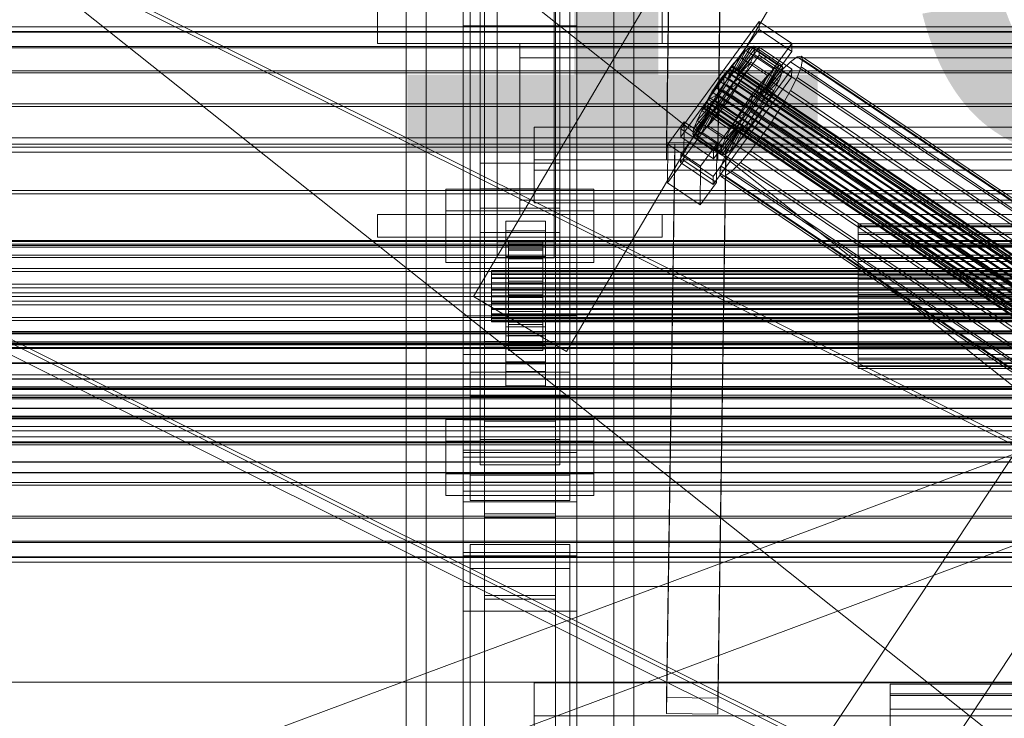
# Model space of a CAD drawing. Header units: millimetres. Extents: x -2233 to 65662, y -50530 to 6847.
# Tile 36 of 256: x -606 to -260, y -35399 to -35154. Entities that reach past the tile are written whole.
import ezdxf

# ---------------------------------------------------------------- set-up
doc = ezdxf.new("R2010")
doc.units = ezdxf.units.MM
for name, color, linetype, lineweight in [('COTAS_O', 1, 'Continuous', 0), ('frontal_briquetadora', 7, 'Continuous', 0), ('frontal_C01', 7, 'Continuous', 0), ('frontal_C02', 7, 'Continuous', 0), ('frontal_C03', 7, 'Continuous', 0), ('frontal_secador', 7, 'Continuous', 0)]:
    doc.layers.add(name, color=color, linetype=linetype, lineweight=lineweight)
doc.dimstyles.new('R19_100', dxfattribs={"dimtxt": 250, "dimasz": 150, "dimexe": 150, "dimexo": 80, "dimgap": 100, "dimtad": 1, "dimtih": 1, "dimtoh": 1, "dimdsep": 46, "dimcen": 0.09, "dimadec": 0, "dimazin": 0, "dimtfac": 1, "dimtdec": 4, "dimtofl": 0, "dimtmove": 0, "dimatfit": 3, "dimfxl": 1, "dimtolj": 1, "dimtzin": 0, "dimarcsym": 0})

# ---------------------------------------------------------------- blocks, each defined once
blk = doc.blocks.new('DIM_R32_41')
at = {"layer": 'COTAS_O'}
for p, q in [((-1850, -34800), (-1850, -35500)), ((-150, -34800), (-150, -35500)), ((-1850, -35500), (-1700, -35455)), ((-150, -35500), (-300, -35455)), ((-150, -35500), (-1850, -35500)), ((-1850, -35500), (-1700, -35545)), ((-150, -35500), (-300, -35545))]:
    blk.add_line(p, q, dxfattribs=at)
blk.add_text('1700 O', height=250, rotation=180, dxfattribs=at).set_placement((-1000, -35600))
blk = doc.blocks.new('DIM_R32_45')
at = {"layer": 'COTAS_O'}
for p, q in [((-1480, -35300), (-1330, -35255)), ((490, -35300), (340, -35255)), ((-1480, -36000), (-1480, -35300)), ((-1480, -35300), (490, -35300)), ((-1480, -35300), (-1330, -35345)), ((490, -35300), (340, -35345)), ((490, -36000), (490, -35300))]:
    blk.add_line(p, q, dxfattribs=at)
blk.add_text('1970 O', height=250, dxfattribs=at).set_placement((-495, -35200))
blk = doc.blocks.new('DIM_R32_47')
at = {"layer": 'COTAS_O'}
for p, q in [((-1400, -35300), (-1250, -35255)), ((1400, -35300), (1250, -35255)), ((-1400, -36000), (-1400, -35300)), ((-1400, -35300), (1400, -35300)), ((-1400, -35300), (-1250, -35345)), ((1400, -35300), (1250, -35345)), ((1400, -36000), (1400, -35300))]:
    blk.add_line(p, q, dxfattribs=at)
blk.add_text('2800 O', height=250, dxfattribs=at).set_placement((0, -35200))

msp = doc.modelspace()

# ---------------------------------------------------------------- linework, layer by layer
at = {"layer": 'frontal_briquetadora'}
for p, q in [((-674.804, -34950), (340, -35756.525)), ((-720.639, -35041.307), (340, -35884.261))]:
    msp.add_line(p, q, dxfattribs=at)
at = {"layer": 'frontal_C01'}
for p, q in [((-470, -35975), (-470, -34524.223)), ((-463, -35975), (-463, -34524.223)), ((-397, -35975), (-397, -34524.223)), ((-390, -35975), (-390, -34524.223)), ((-442.5, -35268.482), (-442.5, -34651.569)), ((-417.5, -34651.569), (-417.5, -35268.482)), ((-442.5, -35294.468), (-442.5, -34677.555)), ((-417.5, -35294.468), (-417.5, -34677.555)), ((-450, -35257.491), (-450, -34918.787)), ((-410, -34918.787), (-410, -35257.491)), ((-450, -35305.458), (-450, -34966.754)), ((-410, -35305.458), (-410, -34966.754)), ((-450, -35322.784), (-450, -34984.079)), ((-410, -34984.079), (-410, -35322.784)), ((-447.5, -35277.241), (-447.5, -34999.032)), ((-412.5, -34999.032), (-412.5, -35277.241)), ((-447.5, -35285.709), (-447.5, -35007.5)), ((-412.5, -35285.709), (-412.5, -35007.5)), ((-450, -35361.158), (-450, -35022.453)), ((-410, -35361.158), (-410, -35022.453)), ((-438, -35231.495), (-438, -35083.534)), ((-418, -35083.534), (-418, -35231.495)), ((-438, -35089.179), (-438, -35237.141)), ((-418, -35237.141), (-418, -35089.179)), ((-480, -35161.857), (-480, -35120.436)), ((-380, -35120.436), (-380, -35161.857)), ((-444, -35219.706), (-444, -35123.877)), ((-416, -35123.877), (-416, -35219.706)), ((-444, -35132.345), (-444, -35228.173)), ((-416, -35228.173), (-416, -35132.345)), ((-480, -35149.857), (-480, -35161.857)), ((-380, -35161.857), (-380, -35149.857)), ((-373.501, -35191.83), (-345.969, -35154.119)), ((-345.981, -35156.942), (-345.969, -35154.119)), ((-345.969, -35154.119), (-334.501, -35161.827)), ((-345.981, -35156.942), (-373.513, -35194.653)), ((-334.513, -35164.649), (-345.981, -35156.942)), ((-480, -35161.857), (-380, -35161.857)), ((-430, -35161.857), (-430, -35166.857)), ((430, -35161.857), (-430, -35161.857)), ((-334.501, -35161.827), (-362.033, -35199.538)), ((-334.501, -35161.827), (-334.513, -35164.649)), ((-346.02, -35165.974), (-373.551, -35203.685)), ((-373.539, -35200.863), (-346.008, -35163.151)), ((-362.045, -35202.36), (-334.513, -35164.649)), ((-354.71, -35171.871), (-350.645, -35164.32)), ((-353.892, -35171.273), (-348.918, -35163.058)), ((-353.384, -35172.495), (-347.847, -35165.636)), ((-353.378, -35171.18), (-347.835, -35162.86)), ((-353.205, -35171.596), (-347.47, -35163.74)), ((-350.645, -35164.32), (-352.899, -35166.559)), ((-348.918, -35163.058), (-350.645, -35164.32)), ((-350.645, -35164.32), (-340.816, -35170.926)), ((-348.941, -35168.421), (-347.847, -35165.636)), ((-347.835, -35162.86), (-348.918, -35163.058)), ((-348.918, -35163.058), (-339.088, -35169.664)), ((-347.847, -35165.636), (-347.47, -35163.74)), ((-347.847, -35165.636), (-338.017, -35172.243)), ((-347.835, -35162.86), (-338.005, -35169.467)), ((-347.47, -35163.74), (-347.835, -35162.86)), ((-347.47, -35163.74), (-337.64, -35170.346)), ((-346.02, -35165.974), (-346.008, -35163.151)), ((-334.551, -35173.681), (-346.02, -35165.974)), ((-346.008, -35163.151), (-334.539, -35170.859)), ((430, -35166.857), (-430, -35166.857)), ((-430, -35166.857), (-430, -35216.857)), ((-355.525, -35169.623), (-358.345, -35173.304)), ((-357.021, -35174.383), (-355.525, -35169.623)), ((-355.777, -35172.932), (-352.899, -35166.559)), ((-352.899, -35166.559), (-355.525, -35169.623)), ((-355.525, -35169.623), (-345.695, -35176.23)), ((-353.902, -35173.814), (-348.941, -35168.421)), ((-352.899, -35166.559), (-343.069, -35173.165)), ((-350.678, -35171.904), (-348.941, -35168.421)), ((-348.941, -35168.421), (-339.111, -35175.027)), ((-339.088, -35169.664), (-344.062, -35177.88)), ((-338.005, -35169.467), (-343.549, -35177.786)), ((-340.816, -35170.926), (-339.088, -35169.664)), ((-339.088, -35169.664), (-338.005, -35169.467)), ((-338.005, -35169.467), (-337.64, -35170.346)), ((-334.938, -35168.295), (-337.95, -35171.289)), ((-332.629, -35166.609), (-334.938, -35168.295)), ((-334.938, -35168.295), (-150.629, -35292.165)), ((-331.181, -35166.344), (-332.629, -35166.609)), ((-332.629, -35166.609), (-148.32, -35290.478)), ((-331.197, -35170.055), (-330.692, -35167.52)), ((-330.692, -35167.52), (-331.181, -35166.344)), ((-331.181, -35166.344), (-146.872, -35290.214)), ((-330.692, -35167.52), (-146.383, -35291.389)), ((-334.539, -35170.859), (-362.071, -35208.57)), ((-357.415, -35171.831), (-358.659, -35173.282)), ((-356.348, -35170.77), (-357.415, -35171.831)), ((-357.415, -35171.831), (-143.617, -35315.519)), ((-357.021, -35174.383), (-355.777, -35172.932)), ((-356.363, -35174.362), (-355.541, -35172.713)), ((-355.53, -35170.172), (-356.348, -35170.77)), ((-356.348, -35170.77), (-142.549, -35314.458)), ((-355.777, -35172.932), (-354.71, -35171.871)), ((-345.947, -35179.538), (-355.777, -35172.932)), ((-355.541, -35172.713), (-355.022, -35171.393)), ((-355.541, -35172.713), (-141.742, -35316.401)), ((-355.017, -35170.079), (-355.53, -35170.172)), ((-355.53, -35170.172), (-141.731, -35313.861)), ((-355.022, -35171.393), (-354.844, -35170.495)), ((-355.022, -35171.393), (-141.224, -35315.082)), ((-354.844, -35170.495), (-355.017, -35170.079)), ((-355.017, -35170.079), (-141.218, -35313.767)), ((-354.844, -35170.495), (-141.045, -35314.183)), ((-354.725, -35175.463), (-350.678, -35171.904)), ((-354.71, -35171.871), (-353.892, -35171.273)), ((-344.88, -35178.477), (-354.71, -35171.871)), ((-353.384, -35172.495), (-353.902, -35173.814)), ((-353.892, -35171.273), (-353.378, -35171.18)), ((-344.062, -35177.88), (-353.892, -35171.273)), ((-353.205, -35171.596), (-353.384, -35172.495)), ((-343.554, -35179.101), (-353.384, -35172.495)), ((-343.549, -35177.786), (-353.378, -35171.18)), ((-353.378, -35171.18), (-353.205, -35171.596)), ((-343.376, -35178.203), (-353.205, -35171.596)), ((-352.938, -35175.848), (-350.678, -35171.904)), ((-350.678, -35171.904), (-340.848, -35178.51)), ((-340.816, -35170.926), (-344.88, -35178.477)), ((-338.017, -35172.243), (-343.554, -35179.101)), ((-337.64, -35170.346), (-343.376, -35178.203)), ((-343.069, -35173.165), (-340.816, -35170.926)), ((-337.95, -35171.289), (-341.461, -35175.386)), ((-338.017, -35172.243), (-339.111, -35175.027)), ((-337.64, -35170.346), (-338.017, -35172.243)), ((-337.95, -35171.289), (-153.641, -35295.158)), ((-334.539, -35170.859), (-334.551, -35173.681)), ((-332.659, -35173.778), (-331.197, -35170.055)), ((-331.197, -35170.055), (-146.887, -35293.925)), ((-362.083, -35211.393), (-334.551, -35173.681)), ((-359.995, -35175.026), (-361.332, -35176.942)), ((-358.345, -35173.304), (-361.166, -35177.35)), ((-358.659, -35173.282), (-359.995, -35175.026)), ((-146.196, -35318.714), (-359.995, -35175.026)), ((-359.693, -35178.043), (-358.357, -35176.127)), ((-358.68, -35178.19), (-357.434, -35176.23)), ((-358.659, -35173.282), (-144.861, -35316.971)), ((-358.345, -35173.304), (-358.357, -35176.127)), ((-358.357, -35176.127), (-357.021, -35174.383)), ((-358.357, -35176.127), (-348.527, -35182.733)), ((-348.515, -35179.911), (-358.345, -35173.304)), ((-357.434, -35176.23), (-356.363, -35174.362)), ((-357.434, -35176.23), (-143.635, -35319.919)), ((-347.191, -35180.99), (-357.021, -35174.383)), ((-356.363, -35174.362), (-142.565, -35318.051)), ((-354.725, -35175.463), (-355.796, -35177.332)), ((-355.796, -35177.332), (-352.938, -35175.848)), ((-355.569, -35179.984), (-352.938, -35175.848)), ((-353.902, -35173.814), (-354.725, -35175.463)), ((-344.895, -35182.07), (-354.725, -35175.463)), ((-344.073, -35180.42), (-353.902, -35173.814)), ((-352.938, -35175.848), (-343.108, -35182.454)), ((-348.515, -35179.911), (-345.695, -35176.23)), ((-345.695, -35176.23), (-347.191, -35180.99)), ((-343.069, -35173.165), (-345.947, -35179.538)), ((-345.695, -35176.23), (-343.069, -35173.165)), ((-341.461, -35175.386), (-345.231, -35180.306)), ((-339.111, -35175.027), (-344.073, -35180.42)), ((-341.461, -35175.386), (-157.152, -35299.255)), ((-339.111, -35175.027), (-340.848, -35178.51)), ((-334.981, -35178.434), (-332.659, -35173.778)), ((-332.659, -35173.778), (-148.35, -35297.647)), ((-361.166, -35177.35), (-363.797, -35181.486)), ((-360.939, -35180.003), (-363.797, -35181.486)), ((-362.578, -35178.901), (-363.648, -35180.77)), ((-361.332, -35176.942), (-362.578, -35178.901)), ((-362.578, -35178.901), (-148.779, -35322.59)), ((-362.01, -35181.871), (-360.939, -35180.003)), ((-361.332, -35176.942), (-147.533, -35320.631)), ((-359.693, -35178.043), (-361.166, -35177.35)), ((-361.166, -35177.35), (-351.336, -35183.957)), ((-360.939, -35180.003), (-359.693, -35178.043)), ((-351.109, -35186.609), (-360.939, -35180.003)), ((-360.017, -35180.106), (-358.68, -35178.19)), ((-349.863, -35184.65), (-359.693, -35178.043)), ((-358.68, -35178.19), (-144.881, -35321.878)), ((-358.39, -35184.03), (-355.569, -35179.984)), ((-357.042, -35179.291), (-358.378, -35181.207)), ((-355.796, -35177.332), (-357.042, -35179.291)), ((-357.042, -35179.291), (-355.569, -35179.984)), ((-347.212, -35185.897), (-357.042, -35179.291)), ((-345.966, -35183.938), (-355.796, -35177.332)), ((-355.569, -35179.984), (-345.739, -35186.59)), ((-351.336, -35183.957), (-348.515, -35179.911)), ((-348.527, -35182.733), (-348.515, -35179.911)), ((-345.947, -35179.538), (-347.191, -35180.99)), ((-344.88, -35178.477), (-345.947, -35179.538)), ((-340.848, -35178.51), (-344.895, -35182.07)), ((-344.062, -35177.88), (-344.88, -35178.477)), ((-344.073, -35180.42), (-343.554, -35179.101)), ((-343.549, -35177.786), (-344.062, -35177.88)), ((-343.554, -35179.101), (-343.376, -35178.203)), ((-343.376, -35178.203), (-343.549, -35177.786)), ((-340.848, -35178.51), (-343.108, -35182.454)), ((-338.003, -35183.706), (-334.981, -35178.434)), ((-334.981, -35178.434), (-150.672, -35302.303)), ((-363.797, -35181.486), (-366.057, -35185.43)), ((-362.01, -35181.871), (-366.057, -35185.43)), ((-364.471, -35182.419), (-364.989, -35183.738)), ((-363.648, -35180.77), (-364.471, -35182.419)), ((-364.471, -35182.419), (-150.672, -35326.108)), ((-363.797, -35181.486), (-353.967, -35188.093)), ((-363.664, -35184.362), (-362.596, -35183.301)), ((-363.648, -35180.77), (-149.85, -35324.458)), ((-362.833, -35183.52), (-362.01, -35181.871)), ((-362.596, -35183.301), (-361.352, -35181.85)), ((-362.596, -35183.301), (-148.798, -35326.99)), ((-352.18, -35188.477), (-362.01, -35181.871)), ((-361.352, -35181.85), (-360.017, -35180.106)), ((-361.352, -35181.85), (-147.554, -35325.538)), ((-359.714, -35182.951), (-361.21, -35187.711)), ((-359.714, -35182.951), (-360.958, -35184.402)), ((-360.017, -35180.106), (-146.218, -35323.795)), ((-358.378, -35181.207), (-359.714, -35182.951)), ((-349.884, -35189.557), (-359.714, -35182.951)), ((-358.378, -35181.207), (-358.39, -35184.03)), ((-348.548, -35187.814), (-358.378, -35181.207)), ((-348.527, -35182.733), (-349.863, -35184.65)), ((-345.231, -35180.306), (-349.002, -35185.715)), ((-347.191, -35180.99), (-348.527, -35182.733)), ((-345.966, -35183.938), (-344.895, -35182.07)), ((-343.108, -35182.454), (-345.966, -35183.938)), ((-343.108, -35182.454), (-345.739, -35186.59)), ((-160.922, -35304.176), (-345.231, -35180.306)), ((-344.895, -35182.07), (-344.073, -35180.42)), ((-363.53, -35185.738), (-369.265, -35193.594)), ((-363.357, -35186.154), (-368.9, -35194.474)), ((-363.351, -35184.839), (-368.888, -35191.698)), ((-362.843, -35186.061), (-367.817, -35194.276)), ((-362.833, -35183.52), (-367.794, -35188.913)), ((-366.057, -35185.43), (-367.794, -35188.913)), ((-362.025, -35185.463), (-366.09, -35193.014)), ((-366.057, -35185.43), (-356.228, -35192.037)), ((-364.989, -35183.738), (-365.168, -35184.637)), ((-365.168, -35184.637), (-364.995, -35185.053)), ((-365.168, -35184.637), (-151.369, -35328.325)), ((-364.995, -35185.053), (-364.482, -35184.96)), ((-364.995, -35185.053), (-151.196, -35328.742)), ((-364.989, -35183.738), (-151.191, -35327.427)), ((-364.482, -35184.96), (-363.664, -35184.362)), ((-364.482, -35184.96), (-150.683, -35328.648)), ((-360.958, -35184.402), (-363.836, -35190.775)), ((-363.664, -35184.362), (-149.865, -35328.05)), ((-363.53, -35185.738), (-363.351, -35184.839)), ((-363.357, -35186.154), (-363.53, -35185.738)), ((-353.7, -35192.344), (-363.53, -35185.738)), ((-362.843, -35186.061), (-363.357, -35186.154)), ((-353.527, -35192.761), (-363.357, -35186.154)), ((-363.351, -35184.839), (-362.833, -35183.52)), ((-353.521, -35191.446), (-363.351, -35184.839)), ((-362.025, -35185.463), (-362.843, -35186.061)), ((-353.014, -35192.667), (-362.843, -35186.061)), ((-353.003, -35190.127), (-362.833, -35183.52)), ((-360.958, -35184.402), (-362.025, -35185.463)), ((-352.196, -35192.069), (-362.025, -35185.463)), ((-361.21, -35187.711), (-358.39, -35184.03)), ((-351.128, -35191.009), (-360.958, -35184.402)), ((-358.39, -35184.03), (-348.56, -35190.636)), ((-353.967, -35188.093), (-351.336, -35183.957)), ((-353.967, -35188.093), (-351.109, -35186.609)), ((-349.002, -35185.715), (-352.519, -35191.245)), ((-351.109, -35186.609), (-352.18, -35188.477)), ((-351.336, -35183.957), (-349.863, -35184.65)), ((-349.863, -35184.65), (-351.109, -35186.609)), ((-349.002, -35185.715), (-164.693, -35309.585)), ((-345.739, -35186.59), (-348.56, -35190.636)), ((-348.548, -35187.814), (-347.212, -35185.897)), ((-347.212, -35185.897), (-345.966, -35183.938)), ((-345.739, -35186.59), (-347.212, -35185.897)), ((-341.52, -35189.236), (-338.003, -35183.706)), ((-338.003, -35183.706), (-153.694, -35307.576)), ((-378.086, -35197.269), (-372.35, -35189.412)), ((-372.408, -35202.961), (-372.35, -35189.412)), ((-372.35, -35189.412), (-360.882, -35197.12)), ((-367.794, -35188.913), (-368.888, -35191.698)), ((-367.794, -35188.913), (-357.964, -35195.519)), ((-363.836, -35190.775), (-361.21, -35187.711)), ((-361.21, -35187.711), (-351.38, -35194.317)), ((-357.964, -35195.519), (-353.003, -35190.127)), ((-356.228, -35192.037), (-353.967, -35188.093)), ((-356.228, -35192.037), (-352.18, -35188.477)), ((-353.003, -35190.127), (-353.521, -35191.446)), ((-352.18, -35188.477), (-353.003, -35190.127)), ((-351.38, -35194.317), (-349.884, -35189.557)), ((-351.128, -35191.009), (-349.884, -35189.557)), ((-349.884, -35189.557), (-348.548, -35187.814)), ((-348.56, -35190.636), (-348.548, -35187.814)), ((-345.291, -35194.645), (-341.52, -35189.236)), ((-341.52, -35189.236), (-157.211, -35313.105)), ((-373.501, -35191.83), (-373.513, -35194.653)), ((-362.033, -35199.538), (-373.501, -35191.83)), ((-368.888, -35191.698), (-369.265, -35193.594)), ((-369.265, -35193.594), (-368.9, -35194.474)), ((-369.265, -35193.594), (-359.436, -35200.201)), ((-368.888, -35191.698), (-359.058, -35198.304)), ((-367.817, -35194.276), (-366.09, -35193.014)), ((-366.09, -35193.014), (-363.836, -35190.775)), ((-366.09, -35193.014), (-356.26, -35199.621)), ((-363.836, -35190.775), (-354.006, -35197.381)), ((-359.436, -35200.201), (-353.7, -35192.344)), ((-359.07, -35201.08), (-353.527, -35192.761)), ((-359.058, -35198.304), (-353.521, -35191.446)), ((-357.987, -35200.882), (-353.014, -35192.667)), ((-357.964, -35195.519), (-356.228, -35192.037)), ((-356.26, -35199.621), (-352.196, -35192.069)), ((-352.519, -35191.245), (-355.541, -35196.517)), ((-354.006, -35197.381), (-351.128, -35191.009)), ((-353.521, -35191.446), (-353.7, -35192.344)), ((-353.7, -35192.344), (-353.527, -35192.761)), ((-353.527, -35192.761), (-353.014, -35192.667)), ((-353.014, -35192.667), (-352.196, -35192.069)), ((-352.519, -35191.245), (-168.21, -35315.114)), ((-352.196, -35192.069), (-351.128, -35191.009)), ((-348.56, -35190.636), (-351.38, -35194.317)), ((-378.512, -35391.471), (-375.644, -35197.095)), ((-378.086, -35197.269), (-378.143, -35210.817)), ((-366.618, -35204.976), (-378.086, -35197.269)), ((-375.644, -35202.741), (-375.644, -35197.095)), ((-375.644, -35197.095), (-357.646, -35197.34)), ((-373.513, -35194.653), (-362.045, -35202.36)), ((-368.9, -35194.474), (-367.817, -35194.276)), ((-368.9, -35194.474), (-359.07, -35201.08)), ((-367.817, -35194.276), (-357.987, -35200.882)), ((-360.882, -35197.12), (-366.618, -35204.976)), ((-360.882, -35197.12), (-360.939, -35210.668)), ((-357.646, -35197.34), (-360.514, -35391.715)), ((-359.058, -35198.304), (-357.964, -35195.519)), ((-355.541, -35196.517), (-357.863, -35201.173)), ((-357.646, -35197.34), (-357.646, -35202.985)), ((-355.541, -35196.517), (-171.232, -35320.386)), ((-351.38, -35194.317), (-354.006, -35197.381)), ((-349.061, -35199.565), (-345.291, -35194.645)), ((-345.291, -35194.645), (-160.982, -35318.514)), ((-445.841, -35591.937), (-185.841, -35199.366)), ((-362.045, -35202.36), (-362.033, -35199.538)), ((-359.436, -35200.201), (-359.058, -35198.304)), ((-359.07, -35201.08), (-359.436, -35200.201)), ((-356.26, -35199.621), (-357.987, -35200.882)), ((-354.006, -35197.381), (-356.26, -35199.621)), ((-352.572, -35203.662), (-349.061, -35199.565)), ((-349.061, -35199.565), (-164.752, -35323.435)), ((-378.512, -35397.116), (-375.644, -35202.741)), ((-372.408, -35202.961), (-378.143, -35210.817)), ((-357.646, -35202.985), (-375.644, -35202.741)), ((-373.539, -35200.863), (-373.551, -35203.685)), ((-373.551, -35203.685), (-362.083, -35211.393)), ((-362.071, -35208.57), (-373.539, -35200.863)), ((-360.939, -35210.668), (-372.408, -35202.961)), ((-360.514, -35397.361), (-357.646, -35202.985)), ((-357.863, -35201.173), (-359.326, -35204.896)), ((-357.987, -35200.882), (-359.07, -35201.08)), ((-357.863, -35201.173), (-173.554, -35325.042)), ((-355.584, -35206.656), (-352.572, -35203.662)), ((-352.572, -35203.662), (-168.263, -35327.531)), ((-366.675, -35218.525), (-366.618, -35204.976)), ((-359.326, -35204.896), (-359.83, -35207.431)), ((-359.83, -35207.431), (-359.341, -35208.607)), ((-359.83, -35207.431), (-175.521, -35331.3)), ((-359.326, -35204.896), (-175.016, -35328.765)), ((-357.893, -35208.342), (-355.584, -35206.656)), ((-355.584, -35206.656), (-171.275, -35330.525)), ((-378.143, -35210.817), (-366.675, -35218.525)), ((-366.675, -35218.525), (-360.939, -35210.668)), ((-362.083, -35211.393), (-362.071, -35208.57)), ((-359.341, -35208.607), (-357.893, -35208.342)), ((-359.341, -35208.607), (-175.032, -35332.476)), ((-357.893, -35208.342), (-173.584, -35332.211)), ((-456, -35231.053), (-456, -35212.989)), ((-456, -35212.989), (-404, -35212.989)), ((-456, -35220.664), (-456, -35212.989)), ((-404, -35212.989), (-404, -35231.053)), ((-404, -35212.989), (-404, -35220.664)), ((-430, -35216.857), (-430, -35221.857)), ((430, -35216.857), (-430, -35216.857)), ((-404, -35220.664), (-456, -35220.664)), ((-456, -35220.664), (-456, -35238.728)), ((-416, -35219.706), (-444, -35219.706)), ((-444, -35219.706), (-444, -35228.173)), ((-416, -35228.173), (-416, -35219.706)), ((-414.159, -35612.92), (-154.159, -35220.349)), ((-404, -35238.728), (-404, -35220.664)), ((-480, -35221.857), (-380, -35221.857)), ((-480, -35229.857), (-480, -35221.857)), ((-435, -35227.658), (-435, -35224.271)), ((-435, -35224.271), (-421, -35224.271)), ((-435, -35264.563), (-435, -35224.271)), ((430, -35221.857), (-430, -35221.857)), ((-421, -35224.271), (-421, -35227.658)), ((-421, -35224.271), (-421, -35264.563)), ((-380, -35229.857), (-380, -35221.857)), ((-444, -35228.173), (-416, -35228.173)), ((-421, -35227.658), (-435, -35227.658)), ((-435, -35227.658), (-435, -35267.95)), ((-421, -35267.95), (-421, -35227.658)), ((-311.15, -35226.26), (-311.15, -35225.234)), ((-311.15, -35225.234), (-311.15, -35225.939)), ((-311.15, -35225.234), (311.15, -35225.234)), ((-311.15, -35225.939), (-311.15, -35228.327)), ((-311.15, -35225.939), (311.15, -35225.939)), ((-311.15, -35228.945), (-311.15, -35226.26)), ((-311.15, -35226.26), (311.15, -35226.26)), ((-311.15, -35228.327), (-311.15, -35232.234)), ((-311.15, -35228.327), (311.15, -35228.327)), ((-480, -35229.857), (-380, -35229.857)), ((-470, -35229.857), (-463, -35229.857)), ((-470, -35975), (-470, -35229.857)), ((-463, -35975), (-463, -35229.857)), ((-463, -35229.857), (-397, -35229.857)), ((-404, -35231.053), (-456, -35231.053)), ((-456, -35231.053), (-456, -35238.728)), ((-418, -35231.495), (-438, -35231.495)), ((-438, -35231.495), (-438, -35237.141)), ((-434, -35241.629), (-434, -35231.632)), ((-434, -35231.632), (-434, -35232.16)), ((-434, -35231.632), (-422, -35231.632)), ((-434, -35232.399), (-434, -35231.632)), ((-422, -35232.16), (-422, -35231.632)), ((-422, -35231.632), (-422, -35241.629)), ((-422, -35231.632), (-422, -35232.399)), ((-418, -35237.141), (-418, -35231.495)), ((-404, -35238.728), (-404, -35231.053)), ((-397, -35229.857), (-390, -35229.857)), ((-397, -35975), (-397, -35229.857)), ((-390, -35975), (-390, -35229.857)), ((-311.15, -35233.109), (-311.15, -35228.945)), ((-311.15, -35228.945), (311.15, -35228.945)), ((-435, -35236.69), (-435, -35233.303)), ((-435, -35233.303), (-421, -35233.303)), ((-435, -35273.595), (-435, -35233.303)), ((-434, -35241.879), (-434, -35232.16)), ((-434, -35232.16), (-434, -35233.946)), ((-434, -35232.16), (-422, -35232.16)), ((-434, -35241.993), (-434, -35232.399)), ((-434, -35232.399), (-422, -35232.399)), ((-434, -35234.408), (-434, -35232.399)), ((-434, -35242.725), (-434, -35233.946)), ((-434, -35233.946), (-434, -35236.869)), ((-434, -35233.946), (-422, -35233.946)), ((-434, -35242.944), (-434, -35234.408)), ((-434, -35234.408), (-422, -35234.408)), ((-434, -35237.523), (-434, -35234.408)), ((-422, -35233.946), (-422, -35232.16)), ((-422, -35232.16), (-422, -35241.879)), ((-422, -35232.399), (-422, -35241.993)), ((-422, -35232.399), (-422, -35234.408)), ((-422, -35236.869), (-422, -35233.946)), ((-422, -35233.946), (-422, -35242.725)), ((-422, -35234.408), (-422, -35242.944)), ((-422, -35234.408), (-422, -35237.523)), ((-421, -35233.303), (-421, -35236.69)), ((-421, -35233.303), (-421, -35273.595)), ((-311.15, -35232.234), (-311.15, -35237.395)), ((-311.15, -35232.234), (311.15, -35232.234)), ((-311.15, -35238.466), (-311.15, -35233.109)), ((-311.15, -35233.109), (311.15, -35233.109)), ((-456, -35238.728), (-404, -35238.728)), ((-438, -35237.141), (-418, -35237.141)), ((-421, -35236.69), (-435, -35236.69)), ((-435, -35236.69), (-435, -35276.982)), ((-434, -35244.11), (-434, -35236.869)), ((-434, -35236.869), (-434, -35240.729)), ((-434, -35236.869), (-422, -35236.869)), ((-434, -35244.42), (-434, -35237.523)), ((-434, -35237.523), (-422, -35237.523)), ((-434, -35241.53), (-434, -35237.523)), ((-422, -35240.729), (-422, -35236.869)), ((-422, -35236.869), (-422, -35244.11)), ((-422, -35237.523), (-422, -35244.42)), ((-422, -35237.523), (-422, -35241.53)), ((-421, -35276.982), (-421, -35236.69)), ((-311.15, -35237.395), (-311.15, -35243.458)), ((-311.15, -35237.395), (311.15, -35237.395)), ((-311.15, -35244.652), (-311.15, -35238.466)), ((-311.15, -35238.466), (311.15, -35238.466)), ((-440, -35241.993), (-440, -35241.629)), ((-440, -35241.629), (-440, -35241.879)), ((-440, -35241.629), (440, -35241.629)), ((-440, -35241.879), (-440, -35242.725)), ((-440, -35241.879), (440, -35241.879)), ((-440, -35242.944), (-440, -35241.993)), ((-440, -35241.993), (440, -35241.993)), ((-434, -35245.938), (-434, -35240.729)), ((-434, -35240.729), (-434, -35245.264)), ((-434, -35240.729), (-422, -35240.729)), ((-434, -35246.318), (-434, -35241.53)), ((-434, -35241.53), (-422, -35241.53)), ((-434, -35246.157), (-434, -35241.53)), ((-434, -35241.879), (-434, -35241.629)), ((-422, -35241.629), (-434, -35241.629)), ((-434, -35241.629), (-434, -35241.993)), ((-434, -35242.725), (-434, -35241.879)), ((-422, -35241.879), (-434, -35241.879)), ((-422, -35241.993), (-434, -35241.993)), ((-434, -35241.993), (-434, -35242.944)), ((-422, -35245.264), (-422, -35240.729)), ((-422, -35240.729), (-422, -35245.938)), ((-422, -35241.53), (-422, -35246.318)), ((-422, -35241.53), (-422, -35246.157)), ((-422, -35241.629), (-422, -35241.879)), ((-422, -35241.993), (-422, -35241.629)), ((-422, -35241.879), (-422, -35242.725)), ((-422, -35242.944), (-422, -35241.993)), ((-440, -35242.725), (-440, -35244.11)), ((-440, -35242.725), (440, -35242.725)), ((-440, -35244.42), (-440, -35242.944)), ((-440, -35242.944), (440, -35242.944)), ((-440, -35244.11), (-440, -35245.938)), ((-440, -35244.11), (440, -35244.11)), ((-440, -35246.318), (-440, -35244.42)), ((-440, -35244.42), (440, -35244.42)), ((-434, -35244.11), (-434, -35242.725)), ((-422, -35242.725), (-434, -35242.725)), ((-422, -35242.944), (-434, -35242.944)), ((-434, -35242.944), (-434, -35244.42)), ((-434, -35245.938), (-434, -35244.11)), ((-422, -35244.11), (-434, -35244.11)), ((-422, -35244.42), (-434, -35244.42)), ((-434, -35244.42), (-434, -35246.318)), ((-434, -35245.264), (-434, -35248.086)), ((-422, -35245.264), (-434, -35245.264)), ((-434, -35245.264), (-434, -35250.164)), ((-422, -35242.725), (-422, -35244.11)), ((-422, -35244.42), (-422, -35242.944)), ((-422, -35244.11), (-422, -35245.938)), ((-422, -35246.318), (-422, -35244.42)), ((-422, -35248.086), (-422, -35245.264)), ((-422, -35250.164), (-422, -35245.264)), ((-311.15, -35243.458), (-311.15, -35250.008)), ((311.15, -35243.458), (-311.15, -35243.458)), ((-311.15, -35251.245), (-311.15, -35244.652)), ((-311.15, -35244.652), (311.15, -35244.652)), ((-440, -35245.938), (-440, -35248.086)), ((-440, -35245.938), (440, -35245.938)), ((-440, -35248.51), (-440, -35246.318)), ((-440, -35246.318), (440, -35246.318)), ((-440, -35248.086), (-440, -35250.408)), ((440, -35248.086), (-440, -35248.086)), ((-440, -35250.846), (-440, -35248.51)), ((-440, -35248.51), (440, -35248.51)), ((-434, -35248.086), (-434, -35245.938)), ((-422, -35245.938), (-434, -35245.938)), ((-434, -35248.51), (-434, -35246.157)), ((-434, -35246.157), (-422, -35246.157)), ((-434, -35251.089), (-434, -35246.157)), ((-422, -35246.318), (-434, -35246.318)), ((-434, -35246.318), (-434, -35248.51)), ((-434, -35248.086), (-422, -35248.086)), ((-434, -35250.408), (-434, -35248.086)), ((-422, -35248.51), (-434, -35248.51)), ((-434, -35248.51), (-434, -35250.846)), ((-422, -35245.938), (-422, -35248.086)), ((-422, -35246.157), (-422, -35248.51)), ((-422, -35246.157), (-422, -35251.089)), ((-422, -35248.51), (-422, -35246.318)), ((-422, -35248.086), (-422, -35250.408)), ((-422, -35250.846), (-422, -35248.51)), ((-440, -35250.408), (-440, -35252.744)), ((-440, -35250.408), (440, -35250.408)), ((-440, -35253.167), (-440, -35250.846)), ((-440, -35250.846), (440, -35250.846)), ((-434, -35250.408), (-434, -35250.164)), ((-434, -35250.164), (-434, -35255.096)), ((-434, -35250.164), (-422, -35250.164)), ((-434, -35252.744), (-434, -35250.408)), ((-422, -35250.408), (-434, -35250.408)), ((-434, -35250.846), (-434, -35251.089)), ((-422, -35250.846), (-434, -35250.846)), ((-434, -35250.846), (-434, -35253.167)), ((-434, -35251.089), (-422, -35251.089)), ((-434, -35255.99), (-434, -35251.089)), ((-422, -35255.096), (-422, -35250.164)), ((-422, -35250.164), (-422, -35250.408)), ((-422, -35250.408), (-422, -35252.744)), ((-422, -35251.089), (-422, -35250.846)), ((-422, -35253.167), (-422, -35250.846)), ((-422, -35251.089), (-422, -35255.99)), ((-311.15, -35250.008), (-311.15, -35256.602)), ((-311.15, -35250.008), (311.15, -35250.008)), ((-311.15, -35257.796), (-311.15, -35251.245)), ((-311.15, -35251.245), (311.15, -35251.245)), ((-440, -35252.744), (-440, -35254.936)), ((-440, -35252.744), (440, -35252.744)), ((-440, -35255.315), (-440, -35253.167)), ((-440, -35253.167), (440, -35253.167)), ((-440, -35254.936), (-440, -35256.834)), ((-440, -35254.936), (440, -35254.936)), ((-440, -35257.144), (-440, -35255.315)), ((-440, -35255.315), (440, -35255.315)), ((-434, -35254.936), (-434, -35252.744)), ((-434, -35252.744), (-434, -35255.096)), ((-422, -35252.744), (-434, -35252.744)), ((-434, -35253.167), (-434, -35255.99)), ((-422, -35253.167), (-434, -35253.167)), ((-434, -35253.167), (-434, -35255.315)), ((-434, -35256.834), (-434, -35254.936)), ((-434, -35254.936), (-434, -35259.723)), ((-422, -35254.936), (-434, -35254.936)), ((-434, -35255.096), (-434, -35259.723)), ((-434, -35255.096), (-422, -35255.096)), ((-434, -35255.315), (-434, -35260.524)), ((-422, -35255.315), (-434, -35255.315)), ((-434, -35255.315), (-434, -35257.144)), ((-434, -35255.99), (-422, -35255.99)), ((-434, -35260.524), (-434, -35255.99)), ((-422, -35255.096), (-422, -35252.744)), ((-422, -35252.744), (-422, -35254.936)), ((-422, -35255.99), (-422, -35253.167)), ((-422, -35255.315), (-422, -35253.167)), ((-422, -35259.723), (-422, -35254.936)), ((-422, -35254.936), (-422, -35256.834)), ((-422, -35259.723), (-422, -35255.096)), ((-422, -35260.524), (-422, -35255.315)), ((-422, -35257.144), (-422, -35255.315)), ((-422, -35255.99), (-422, -35260.524)), ((-410, -35257.491), (-450, -35257.491)), ((-450, -35257.491), (-450, -35305.458)), ((-450, -35596.196), (-450, -35257.491)), ((-440, -35256.834), (-440, -35258.309)), ((-440, -35256.834), (440, -35256.834)), ((-440, -35258.528), (-440, -35257.144)), ((-440, -35257.144), (440, -35257.144)), ((-440, -35258.309), (-440, -35259.261)), ((-440, -35258.309), (440, -35258.309)), ((-440, -35259.374), (-440, -35258.528)), ((-440, -35258.528), (440, -35258.528)), ((-440, -35259.261), (-440, -35259.624)), ((-440, -35259.261), (440, -35259.261)), ((-440, -35259.624), (-440, -35259.374)), ((-440, -35259.374), (440, -35259.374)), ((-434, -35258.309), (-434, -35256.834)), ((-434, -35256.834), (-434, -35263.731)), ((-422, -35256.834), (-434, -35256.834)), ((-434, -35257.144), (-434, -35264.385)), ((-422, -35257.144), (-434, -35257.144)), ((-434, -35257.144), (-434, -35258.528)), ((-434, -35259.261), (-434, -35258.309)), ((-434, -35258.309), (-434, -35266.845)), ((-422, -35258.309), (-434, -35258.309)), ((-434, -35258.528), (-434, -35267.308)), ((-422, -35258.528), (-434, -35258.528)), ((-434, -35258.528), (-434, -35259.374)), ((-434, -35259.624), (-434, -35259.261)), ((-434, -35259.261), (-434, -35268.854)), ((-422, -35259.261), (-434, -35259.261)), ((-434, -35259.374), (-434, -35269.094)), ((-422, -35259.374), (-434, -35259.374)), ((-434, -35259.374), (-434, -35259.624)), ((-422, -35263.731), (-422, -35256.834)), ((-422, -35256.834), (-422, -35258.309)), ((-422, -35264.385), (-422, -35257.144)), ((-422, -35258.528), (-422, -35257.144)), ((-422, -35266.845), (-422, -35258.309)), ((-422, -35258.309), (-422, -35259.261)), ((-422, -35267.308), (-422, -35258.528)), ((-422, -35259.374), (-422, -35258.528)), ((-422, -35268.854), (-422, -35259.261)), ((-422, -35259.261), (-422, -35259.624)), ((-422, -35269.094), (-422, -35259.374)), ((-422, -35259.624), (-422, -35259.374)), ((-410, -35305.458), (-410, -35257.491)), ((-410, -35257.491), (-410, -35596.196)), ((-311.15, -35256.602), (-311.15, -35262.788)), ((-311.15, -35256.602), (311.15, -35256.602)), ((-311.15, -35263.858), (-311.15, -35257.796)), ((-311.15, -35257.796), (311.15, -35257.796)), ((-440, -35259.624), (440, -35259.624)), ((-435, -35274.387), (-435, -35261.403)), ((-435, -35261.403), (-421, -35261.403)), ((-435, -35269.078), (-435, -35261.403)), ((-434, -35259.624), (-434, -35269.621)), ((-422, -35259.624), (-434, -35259.624)), ((-434, -35259.723), (-434, -35263.731)), ((-434, -35259.723), (-422, -35259.723)), ((-434, -35260.524), (-422, -35260.524)), ((-434, -35264.385), (-434, -35260.524)), ((-422, -35269.621), (-422, -35259.624)), ((-422, -35263.731), (-422, -35259.723)), ((-422, -35260.524), (-422, -35264.385)), ((-421, -35261.403), (-421, -35274.387)), ((-421, -35261.403), (-421, -35269.078)), ((-311.15, -35262.788), (-311.15, -35268.145)), ((-311.15, -35262.788), (311.15, -35262.788)), ((-417.5, -35266.493), (-442.5, -35266.493)), ((-442.5, -35266.493), (-442.5, -35296.457)), ((-442.5, -35326.989), (-442.5, -35266.493)), ((-421, -35264.563), (-435, -35264.563)), ((-435, -35264.563), (-435, -35267.95)), ((-434, -35263.731), (-434, -35266.845)), ((-434, -35263.731), (-422, -35263.731)), ((-434, -35264.385), (-422, -35264.385)), ((-434, -35267.308), (-434, -35264.385)), ((-422, -35266.845), (-422, -35263.731)), ((-422, -35264.385), (-422, -35267.308)), ((-421, -35267.95), (-421, -35264.563)), ((-417.5, -35296.457), (-417.5, -35266.493)), ((-417.5, -35266.493), (-417.5, -35326.989)), ((-311.15, -35269.019), (-311.15, -35263.858)), ((-311.15, -35263.858), (311.15, -35263.858)), ((-442.5, -35294.468), (-442.5, -35268.482)), ((-442.5, -35268.482), (-417.5, -35268.482)), ((-435, -35267.95), (-421, -35267.95)), ((-421, -35269.078), (-435, -35269.078)), ((-435, -35269.078), (-435, -35282.061)), ((-434, -35266.845), (-434, -35268.854)), ((-434, -35266.845), (-422, -35266.845)), ((-434, -35267.308), (-422, -35267.308)), ((-434, -35269.094), (-434, -35267.308)), ((-434, -35268.854), (-434, -35269.621)), ((-434, -35268.854), (-422, -35268.854)), ((-434, -35269.094), (-422, -35269.094)), ((-434, -35269.621), (-434, -35269.094)), ((-434, -35269.621), (-422, -35269.621)), ((-422, -35268.854), (-422, -35266.845)), ((-422, -35267.308), (-422, -35269.094)), ((-422, -35269.621), (-422, -35268.854)), ((-422, -35269.094), (-422, -35269.621)), ((-421, -35282.061), (-421, -35269.078)), ((-417.5, -35268.482), (-417.5, -35294.468)), ((-311.15, -35268.145), (-311.15, -35272.308)), ((-311.15, -35268.145), (311.15, -35268.145)), ((-311.15, -35272.926), (-311.15, -35269.019)), ((-311.15, -35269.019), (311.15, -35269.019)), ((-450, -35282.323), (-450, -35271.033)), ((-450, -35271.033), (450, -35271.033)), ((-450, -35304.61), (-450, -35271.033)), ((-311.15, -35272.308), (-311.15, -35274.994)), ((-311.15, -35272.308), (311.15, -35272.308)), ((-311.15, -35275.314), (-311.15, -35272.926)), ((-311.15, -35272.926), (311.15, -35272.926)), ((-421, -35273.595), (-435, -35273.595)), ((-435, -35273.595), (-435, -35276.982)), ((-421, -35274.387), (-435, -35274.387)), ((-435, -35274.387), (-435, -35282.061)), ((-421, -35276.982), (-421, -35273.595)), ((-421, -35282.061), (-421, -35274.387)), ((-311.15, -35274.994), (-311.15, -35276.019)), ((-311.15, -35274.994), (311.15, -35274.994)), ((-311.15, -35276.019), (-311.15, -35275.314)), ((-311.15, -35275.314), (311.15, -35275.314)), ((-311.15, -35276.019), (311.15, -35276.019)), ((-412.5, -35277.241), (-447.5, -35277.241)), ((-447.5, -35277.241), (-447.5, -35285.709)), ((-435, -35276.982), (-421, -35276.982)), ((-412.5, -35285.709), (-412.5, -35277.241)), ((450, -35282.323), (-450, -35282.323)), ((-450, -35282.323), (-450, -35315.9)), ((-435, -35282.061), (-421, -35282.061)), ((-447.5, -35285.709), (-412.5, -35285.709)), ((-417.5, -35294.468), (-442.5, -35294.468)), ((-442.5, -35296.457), (-417.5, -35296.457)), ((-442.5, -35356.953), (-442.5, -35296.457)), ((-417.5, -35356.953), (-417.5, -35296.457)), ((450, -35304.61), (-450, -35304.61)), ((-450, -35304.61), (-450, -35315.9)), ((-450, -35305.458), (-410, -35305.458)), ((-450, -35644.163), (-450, -35305.458)), ((-410, -35644.163), (-410, -35305.458)), ((-450, -35315.9), (450, -35315.9)), ((-410, -35322.784), (-450, -35322.784)), ((-450, -35322.784), (-450, -35361.158)), ((-450, -35661.489), (-450, -35322.784)), ((-410, -35361.158), (-410, -35322.784)), ((-410, -35322.784), (-410, -35661.489)), ((-442.5, -35356.953), (-442.5, -35326.989)), ((-442.5, -35326.989), (-417.5, -35326.989)), ((-417.5, -35328.287), (-442.5, -35328.287)), ((-442.5, -35328.287), (-442.5, -35355.655)), ((-442.5, -35824.323), (-442.5, -35328.287)), ((-417.5, -35326.989), (-417.5, -35356.953)), ((-417.5, -35355.655), (-417.5, -35328.287)), ((-417.5, -35328.287), (-417.5, -35824.323)), ((-447.5, -35346.205), (-447.5, -35337.737)), ((-447.5, -35337.737), (-412.5, -35337.737)), ((-447.5, -35615.946), (-447.5, -35337.737)), ((-412.5, -35337.737), (-412.5, -35346.205)), ((-412.5, -35337.737), (-412.5, -35615.946)), ((-412.5, -35346.205), (-447.5, -35346.205)), ((-447.5, -35624.413), (-447.5, -35346.205)), ((-412.5, -35624.413), (-412.5, -35346.205)), ((-442.5, -35355.655), (-417.5, -35355.655)), ((-442.5, -35851.691), (-442.5, -35355.655)), ((-417.5, -35851.691), (-417.5, -35355.655)), ((-417.5, -35356.953), (-442.5, -35356.953)), ((-450, -35361.158), (-410, -35361.158)), ((-450, -35699.862), (-450, -35361.158)), ((-410, -35699.862), (-410, -35361.158)), ((-425, -35400.691), (-425, -35386.353)), ((-425, -35386.353), (425, -35386.353)), ((-425, -35397.865), (-425, -35386.353)), ((-360.514, -35391.715), (-378.512, -35391.471)), ((-378.512, -35391.471), (-378.512, -35397.116)), ((-360.514, -35397.361), (-360.514, -35391.715)), ((425, -35397.865), (-425, -35397.865)), ((-425, -35397.865), (-425, -35412.204)), ((-378.512, -35397.116), (-360.514, -35397.361))]:
    msp.add_line(p, q, dxfattribs=at)
at = {"layer": 'frontal_C02'}
for p, q in [((-470, -35975), (-470, -34035.57)), ((-463, -35975), (-463, -34035.57)), ((-397, -35975), (-397, -34035.57)), ((-390, -35975), (-390, -34035.57)), ((-450, -35155.618), (-450, -34797.956)), ((-410, -35155.618), (-410, -34797.956)), ((-446.358, -35250.643), (-186.358, -34810.643)), ((-413.642, -35269.975), (-153.642, -34829.975)), ((-470, -35975), (-470, -34840.309)), ((-463, -35975), (-463, -34840.309)), ((-397, -35975), (-397, -34840.309)), ((-390, -35975), (-390, -34840.309)), ((-450, -35294.027), (-450, -34936.365)), ((-410, -34936.365), (-410, -35294.027)), ((-450, -35341.755), (-450, -34984.093)), ((-410, -35341.755), (-410, -34984.093)), ((-378.512, -35196.616), (-375.644, -35003.211)), ((-357.646, -35003.454), (-360.514, -35196.859)), ((-378.512, -35202.577), (-375.644, -35009.172)), ((-360.514, -35202.821), (-357.646, -35009.416)), ((-450, -35117.436), (-450, -35155.618)), ((-450, -35475.098), (-450, -35117.436)), ((-410, -35155.618), (-410, -35117.436)), ((-410, -35117.436), (-410, -35475.098)), ((-442.5, -35598.77), (-442.5, -35122.744)), ((-417.5, -35122.744), (-417.5, -35598.77)), ((-447.5, -35313.42), (-447.5, -35132.056)), ((-412.5, -35132.056), (-412.5, -35313.42)), ((-447.5, -35322.362), (-447.5, -35140.997)), ((-412.5, -35322.362), (-412.5, -35140.997)), ((-442.5, -35626.336), (-442.5, -35150.31)), ((-417.5, -35626.336), (-417.5, -35150.31)), ((-450, -35155.618), (-410, -35155.618)), ((-450, -35513.28), (-450, -35155.618)), ((-410, -35513.28), (-410, -35155.618)), ((-425, -35206.404), (-425, -35191.263)), ((-425, -35191.263), (425, -35191.263)), ((-425, -35202.717), (-425, -35191.263)), ((-360.514, -35196.859), (-378.512, -35196.616)), ((-378.512, -35196.616), (-378.512, -35202.577)), ((-360.514, -35202.821), (-360.514, -35196.859)), ((-444, -35212.849), (-444, -35203.908)), ((-444, -35203.908), (-416, -35203.908)), ((-444, -35300.854), (-444, -35203.908)), ((425, -35202.717), (-425, -35202.717)), ((-425, -35202.717), (-425, -35217.858)), ((-416, -35203.908), (-416, -35212.849)), ((-416, -35203.908), (-416, -35300.854)), ((-378.512, -35202.577), (-360.514, -35202.821)), ((425, -35206.404), (-425, -35206.404)), ((-425, -35206.404), (-425, -35217.858)), ((-416, -35212.849), (-444, -35212.849)), ((-444, -35212.849), (-444, -35309.796)), ((-416, -35309.796), (-416, -35212.849)), ((-425, -35217.858), (425, -35217.858)), ((-446.358, -35250.643), (-413.642, -35269.975)), ((-456, -35312.954), (-456, -35293.878)), ((-456, -35293.878), (-404, -35293.878)), ((-456, -35301.515), (-456, -35293.878)), ((-410, -35293.654), (-450, -35293.654)), ((-450, -35293.654), (-450, -35342.128)), ((-450, -35588.316), (-450, -35293.654)), ((-450, -35341.755), (-450, -35294.027)), ((-450, -35294.027), (-410, -35294.027)), ((-410, -35342.128), (-410, -35293.654)), ((-410, -35293.654), (-410, -35588.316)), ((-410, -35294.027), (-410, -35341.755)), ((-404, -35293.878), (-404, -35312.954)), ((-404, -35293.878), (-404, -35301.515)), ((-416, -35300.854), (-444, -35300.854)), ((-444, -35300.854), (-444, -35309.796)), ((-416, -35309.796), (-416, -35300.854)), ((-404, -35301.515), (-456, -35301.515)), ((-456, -35301.515), (-456, -35320.59)), ((-404, -35320.59), (-404, -35301.515)), ((-450, -35319.079), (-450, -35307.157)), ((-450, -35307.157), (450, -35307.157)), ((-450, -35340.567), (-450, -35307.157)), ((-444, -35309.796), (-416, -35309.796)), ((-404, -35312.954), (-456, -35312.954)), ((-456, -35312.954), (-456, -35320.59)), ((-412.5, -35313.42), (-447.5, -35313.42)), ((-447.5, -35313.42), (-447.5, -35322.362)), ((-412.5, -35322.362), (-412.5, -35313.42)), ((-404, -35320.59), (-404, -35312.954)), ((-456, -35320.59), (-404, -35320.59)), ((450, -35319.079), (-450, -35319.079)), ((-450, -35319.079), (-450, -35352.489)), ((-447.5, -35322.362), (-412.5, -35322.362)), ((450, -35340.567), (-450, -35340.567)), ((-450, -35340.567), (-450, -35352.489)), ((-410, -35341.755), (-450, -35341.755)), ((-450, -35342.128), (-410, -35342.128)), ((-450, -35636.79), (-450, -35342.128)), ((-410, -35636.79), (-410, -35342.128)), ((-450, -35352.489), (450, -35352.489)), ((-300, -35412.599), (-300, -35386.799)), ((-300, -35386.799), (-300, -35390.743)), ((-300, -35386.799), (300, -35386.799)), ((-300, -35395.596), (-300, -35390.233)), ((-300, -35390.233), (-300, -35415.574)), ((300, -35390.233), (-300, -35390.233)), ((-300, -35390.743), (-300, -35416.016)), ((300, -35390.743), (-300, -35390.743)), ((-300, -35420.221), (-300, -35395.596)), ((-300, -35395.596), (300, -35395.596))]:
    msp.add_line(p, q, dxfattribs=at)
at = {"layer": 'frontal_C03'}
for p, q in [((-1420.241, -35740.004), (1409.759, -34684.606)), ((-1409.759, -35768.113), (1420.241, -34712.715)), ((1250, -35156.002), (-1250, -35156.002)), ((1250, -35157.682), (-1250, -35157.682)), ((1250, -35157.935), (-1250, -35157.935)), ((1250, -35162.91), (-1250, -35162.91)), ((1250, -35163.405), (-1250, -35163.405)), ((1250, -35171.484), (-1250, -35171.484)), ((1250, -35172.203), (-1250, -35172.203)), ((1250, -35183.076), (-1250, -35183.076)), ((1250, -35183.991), (-1250, -35183.991)), ((1250, -35197.24), (-1250, -35197.24)), ((1250, -35198.315), (-1250, -35198.315)), ((1250, -35213.431), (-1250, -35213.431)), ((1250, -35214.626), (-1250, -35214.626)), ((1495, -35231.148), (-1495, -35231.148)), ((1495, -35231.34), (-1495, -35231.34)), ((1250, -35231.028), (-1250, -35231.028)), ((1495, -35232.8), (-1495, -35232.8)), ((1495, -35233.359), (-1495, -35233.359)), ((-1250, -35232.296), (1250, -35232.296)), ((1495, -35236.137), (-1495, -35236.137)), ((1495, -35237.007), (-1495, -35237.007)), ((1495, -35240.83), (-1495, -35240.83)), ((1495, -35241.927), (-1495, -35241.927)), ((-1495, -35246.422), (1495, -35246.422)), ((1495, -35247.637), (-1495, -35247.637)), ((1495, -35252.363), (-1495, -35252.363)), ((1250, -35249.353), (-1250, -35249.353)), ((1250, -35250.647), (-1250, -35250.647)), ((1495, -35253.578), (-1495, -35253.578)), ((1495, -35258.073), (-1495, -35258.073)), ((1495, -35259.17), (-1495, -35259.17)), ((1495, -35262.993), (-1495, -35262.993)), ((1495, -35263.863), (-1495, -35263.863)), ((1250, -35263.458), (-1250, -35263.458)), ((1250, -35263.525), (-1250, -35263.525)), ((1495, -35266.641), (-1495, -35266.641)), ((1495, -35267.2), (-1495, -35267.2)), ((1495, -35268.66), (-1495, -35268.66)), ((1495, -35268.852), (-1495, -35268.852)), ((1250, -35267.129), (-1250, -35267.129)), ((1250, -35267.32), (-1250, -35267.32)), ((1250, -35267.704), (-1250, -35267.704)), ((1250, -35268.972), (-1250, -35268.972)), ((1250, -35273.979), (-1250, -35273.979)), ((1250, -35274.265), (-1250, -35274.265)), ((1496, -35278.189), (-1496, -35278.189)), ((1496, -35278.216), (-1496, -35278.216)), ((1496, -35279.658), (-1496, -35279.658)), ((1496, -35279.734), (-1496, -35279.734)), ((1496, -35282.398), (-1496, -35282.398)), ((1496, -35282.512), (-1496, -35282.512)), ((1250, -35282.965), (-1250, -35282.965)), ((-1250, -35283.302), (1250, -35283.302)), ((1496, -35285.992), (-1496, -35285.992)), ((-1496, -35286.127), (1496, -35286.127)), ((1250, -35285.374), (-1250, -35285.374)), ((1250, -35286.569), (-1250, -35286.569)), ((1496, -35289.894), (-1496, -35289.894)), ((1496, -35290.029), (-1496, -35290.029)), ((1496, -35293.509), (-1496, -35293.509)), ((1496, -35293.623), (-1496, -35293.623)), ((1250, -35292.719), (-1250, -35292.719)), ((1250, -35293.056), (-1250, -35293.056)), ((1496, -35296.287), (-1496, -35296.287)), ((1496, -35296.363), (-1496, -35296.363)), ((1496, -35297.805), (-1496, -35297.805)), ((1496, -35297.832), (-1496, -35297.832)), ((1250, -35301.685), (-1250, -35301.685)), ((1250, -35301.756), (-1250, -35301.756)), ((1250, -35302.042), (-1250, -35302.042)), ((1250, -35302.76), (-1250, -35302.76)), ((1250, -35308.701), (-1250, -35308.701)), ((1250, -35308.892), (-1250, -35308.892)), ((1250, -35312.496), (-1250, -35312.496)), ((1250, -35312.563), (-1250, -35312.563)), ((1250, -35316.009), (-1250, -35316.009)), ((1250, -35316.924), (-1250, -35316.924)), ((1250, -35327.797), (-1250, -35327.797)), ((1250, -35328.516), (-1250, -35328.516)), ((1250, -35336.595), (-1250, -35336.595)), ((1250, -35337.09), (-1250, -35337.09)), ((1250, -35342.065), (-1250, -35342.065)), ((1250, -35342.318), (-1250, -35342.318)), ((1250, -35343.998), (-1250, -35343.998)), ((-1415, -35386.138), (1415, -35386.138))]:
    msp.add_line(p, q, dxfattribs=at)
at = {"layer": 'frontal_secador'}
for p, q in [((-200, -35331), (-1245, -34810)), ((-1242, -34810), (-197, -35331)), ((-1245, -34950), (-200, -35471)), ((-197, -35471), (-1242, -34950)), ((-200, -35475), (-1245, -34954)), ((-1250, -35195), (1250, -35195)), ((-1250, -35200), (1250, -35200))]:
    msp.add_line(p, q, dxfattribs=at)

# ---------------------------------------------------------------- dimensions: what is measured, and where the dimension line sits
at = {"layer": 'COTAS_O'}
for p1, p2, picture, middle in [((-150, -34800), (-1850, -34800), 'DIM_R32_41', (-1000, -35500)), ((-1480, -36000), (490, -36000), 'DIM_R32_45', (-495, -35300)), ((-1400, -36000), (1400, -36000), 'DIM_R32_47', (0, -35300))]:
    dim = msp.add_aligned_dim(p1=p1, p2=p2, distance=700, text='<> O', dimstyle='R19_100', dxfattribs=at)
    dim.commit()
    dim.dimension.update_dxf_attribs({"geometry": picture, "text_midpoint": middle})

doc.saveas('drawing.dxf')
